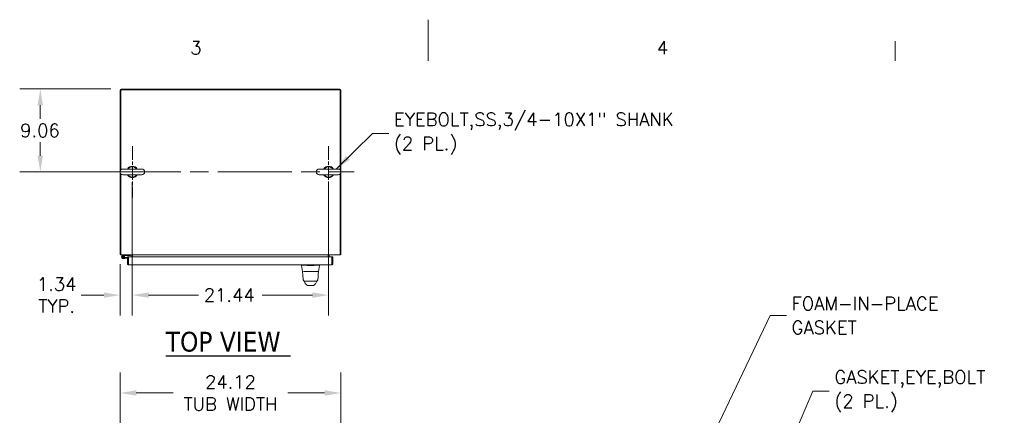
# Model space of a CAD drawing. Header units: inches. Extents: x 2 to 304, y 7 to 191.
# Tile 32 of 53: x 108 to 216, y 148 to 191. Entities that reach past the tile are written whole.
import ezdxf

# ---------------------------------------------------------------- set-up
doc = ezdxf.new("R2010")
doc.units = ezdxf.units.IN
doc.header["$LTSCALE"] = 18
doc.header["$MEASUREMENT"] = 0
doc.linetypes.add('CHAIN', pattern=[0.7087, 0.4724, -0.0591, 0.1181, -0.0591])
doc.layers.get('0').update_dxf_attribs({"lineweight": 0})
for name, color, linetype, lineweight in [('Border (ANSI)', 7, 'Continuous', 5), ('Center Mark (ANSI)', 7, 'Continuous', 5), ('Centerline (ANSI)', 7, 'Continuous', 5), ('Dimension (ANSI)', 7, 'Continuous', 5), ('Symbol (ANSI)', 7, 'Continuous', 5), ('Visible (ANSI)', 7, 'Continuous', 5)]:
    doc.layers.add(name, color=color, linetype=linetype, lineweight=lineweight)
doc.styles.add('Note Text (ANSI)', font='RomanS.shx')
doc.styles.add('ROMANS', font='romans.shx')
doc.styles.add('Text Style168', font='tahoma.ttf')
doc.dimstyles.new('Default (ANSI)', dxfattribs={"dimscale": 18, "dimtxt": 0.08, "dimasz": 0.098425, "dimexe": 0.125, "dimexo": 0.0625, "dimgap": 0.031496, "dimtad": 0, "dimtih": 1, "dimtoh": 1, "dimrnd": 1e-08, "dimzin": 0, "dimdsep": 46, "dimtxsty": 'ROMANS', "dimcen": 0.09, "dimdle": 0.393701, "dimclrd": 256, "dimclre": 256, "dimclrt": 256, "dimadec": 0, "dimazin": 0, "dimtfac": 1.25, "dimtofl": 0, "dimtmove": 0, "dimatfit": 3, "dimfxl": 0, "dimtolj": 1, "dimtzin": 0, "dimlwd": -1, "dimlwe": -1, "dimarcsym": 0})
doc.dimstyles.new('Default (ANSI)$7', dxfattribs={"dimscale": 18, "dimtxt": 0.08, "dimasz": 0.098425, "dimexe": 0.125, "dimexo": 0.0625, "dimgap": 0.031496, "dimtad": 0, "dimtih": 1, "dimtoh": 1, "dimrnd": 1e-08, "dimzin": 0, "dimdsep": 46, "dimtxsty": 'ROMANS', "dimcen": 0.09, "dimdle": 0.393701, "dimclrd": 256, "dimclre": 256, "dimclrt": 256, "dimadec": 0, "dimazin": 0, "dimtfac": 1.25, "dimtofl": 0, "dimtmove": 0, "dimatfit": 3, "dimfxl": 0, "dimtolj": 1, "dimtzin": 0, "dimlwd": -1, "dimlwe": -1, "dimarcsym": 0})

# ---------------------------------------------------------------- blocks, each defined once
blk = doc.blocks.new('Borders Default Border')
at = {"layer": 'Border (ANSI)'}
blk.add_line((11.3333, 10.38), (11.3333, 10.5), dxfattribs=at)
at = {"layer": 'Border (ANSI)', "flags": 128}
blk.add_lwpolyline([(8.5, 10.63), (8.5, 10.38)], dxfattribs=at)
at = {"layer": 'Border (ANSI)', "char_height": 0.08, "attachment_point": 7, "style": 'Note Text (ANSI)'}
for s, insert in [('3', (7.0559, 10.4192)), ('4', (9.8883, 10.42))]:
    blk.add_mtext(s, dxfattribs=dict(at, insert=insert))
blk = doc.blocks.new('*D10')
at = {"layer": 'Defpoints', "color": 0}
for p in [(143.46, 150.55), (119.34, 141.3), (143.46, 141.3)]:
    blk.add_point(p, dxfattribs=at)
at = {"layer": 'Dimension (ANSI)'}
for p, q in [((119.34, 142.42), (119.34, 152.8)), ((143.46, 142.42), (143.46, 152.8)), ((121.11, 150.55), (125.14, 150.55)), ((141.69, 150.55), (137.66, 150.55))]:
    blk.add_line(p, q, dxfattribs=at)
for points in [[(121.11, 150.85), (121.11, 150.26), (119.34, 150.55)], [(141.69, 150.85), (141.69, 150.26), (143.46, 150.55)]]:
    blk.add_solid(points, dxfattribs=at)
at = {"layer": 'Dimension (ANSI)', "insert": (131.4, 150.55), "char_height": 1.44, "attachment_point": 5, "style": 'ROMANS'}
blk.add_mtext('\\A1;24.12\\PTUB WIDTH', dxfattribs=at)
blk = doc.blocks.new('*D17')
at = {"layer": 'Defpoints', "color": 0}
for p in [(120.68, 174.7), (142.12, 174.7), (142.12, 161.25)]:
    blk.add_point(p, dxfattribs=at)
at = {"layer": 'Dimension (ANSI)'}
for p, q in [((120.68, 173.58), (120.68, 159)), ((142.12, 173.58), (142.12, 159)), ((122.45, 161.25), (127.92, 161.25)), ((140.35, 161.25), (134.88, 161.25))]:
    blk.add_line(p, q, dxfattribs=at)
for points in [[(122.45, 161.54), (122.45, 160.95), (120.68, 161.25)], [(140.35, 161.54), (140.35, 160.95), (142.12, 161.25)]]:
    blk.add_solid(points, dxfattribs=at)
at = {"layer": 'Dimension (ANSI)', "insert": (128.49, 161.97), "char_height": 1.44, "attachment_point": 1, "style": 'ROMANS'}
blk.add_mtext('\\A1;21.44', dxfattribs=at)
blk = doc.blocks.new('*D18')
at = {"layer": 'Defpoints', "color": 0}
for p in [(120.68, 174.7), (119.34, 165.74), (119.34, 161.25)]:
    blk.add_point(p, dxfattribs=at)
at = {"layer": 'Dimension (ANSI)'}
for p, q in [((120.68, 173.58), (120.68, 159)), ((119.34, 164.61), (119.34, 159)), ((117.57, 161.25), (115.1, 161.25)), ((122.45, 161.25), (124.23, 161.25))]:
    blk.add_line(p, q, dxfattribs=at)
for points in [[(117.57, 161.54), (117.57, 160.95), (119.34, 161.25)], [(122.45, 161.54), (122.45, 160.95), (120.68, 161.25)]]:
    blk.add_solid(points, dxfattribs=at)
at = {"layer": 'Dimension (ANSI)', "insert": (112.41, 161.25), "char_height": 1.44, "attachment_point": 5, "style": 'ROMANS'}
blk.add_mtext('\\A1;1.34\\PTYP.', dxfattribs=at)
blk = doc.blocks.new('*D19')
at = {"layer": 'Defpoints', "color": 0}
for p in [(110.63, 183.77), (119.46, 183.77), (120.68, 174.7)]:
    blk.add_point(p, dxfattribs=at)
at = {"layer": 'Dimension (ANSI)'}
for p, q in [((118.34, 183.77), (108.38, 183.77)), ((110.63, 181.99), (110.63, 180.52)), ((110.63, 176.48), (110.63, 177.95)), ((119.56, 174.7), (108.38, 174.7))]:
    blk.add_line(p, q, dxfattribs=at)
for points in [[(110.33, 181.99), (110.92, 181.99), (110.63, 183.77)], [(110.33, 176.48), (110.92, 176.48), (110.63, 174.7)]]:
    blk.add_solid(points, dxfattribs=at)
at = {"layer": 'Dimension (ANSI)', "insert": (108.43, 179.96), "char_height": 1.44, "attachment_point": 1, "style": 'ROMANS'}
blk.add_mtext('\\A1;9.06', dxfattribs=at)

msp = doc.modelspace()

# ---------------------------------------------------------------- linework, layer by layer
at = {"layer": 'Center Mark (ANSI)', "linetype": 'CHAIN', "ltscale": 0.173347}
for p, q in [((120.6826, 177.5139), (120.6826, 171.8939)), ((142.1202, 177.5139), (142.1202, 171.8939))]:
    msp.add_line(p, q, dxfattribs=at)
at = {"layer": 'Centerline (ANSI)', "linetype": 'CHAIN', "ltscale": 0.952448}
msp.add_line((117.8726, 174.7039), (144.9302, 174.7039), dxfattribs=at)
at = {"layer": 'Symbol (ANSI)', "lineweight": 30}
msp.add_line((124.3408, 154.5927), (137.9695, 154.5927), dxfattribs=at)
at = {"layer": 'Visible (ANSI)'}
for p, q in [((119.3389, 183.6415), (119.3389, 165.7351)), ((119.4326, 174.9223), (119.4326, 183.6727)), ((119.4326, 183.6727), (143.3702, 183.6727)), ((119.4638, 183.7664), (143.3389, 183.7664)), ((143.3702, 183.6727), (143.3702, 174.9223)), ((143.4639, 165.7351), (143.4639, 183.6415)), ((119.4326, 165.7664), (119.4326, 174.4855)), ((121.7126, 175.0139), (119.6526, 175.0139)), ((119.6526, 174.3939), (121.7126, 174.3939)), ((143.1502, 175.0139), (141.0902, 175.0139)), ((141.0902, 174.3939), (143.1502, 174.3939)), ((143.3702, 174.4855), (143.3702, 165.7664)), ((119.4326, 165.7351), (119.3389, 165.7351)), ((119.4326, 165.7664), (119.4326, 165.6414)), ((143.3702, 165.6414), (143.3702, 165.7664)), ((143.3702, 165.7351), (143.4639, 165.7351)), ((143.3702, 165.6414), (119.4326, 165.6414)), ((119.6129, 165.57), (119.8632, 165.6414)), ((119.6379, 165.499), (119.764, 165.5379)), ((119.8521, 165.263), (119.6728, 165.247)), ((119.764, 165.5379), (119.7093, 165.4854)), ((119.8563, 165.5664), (119.764, 165.5379)), ((119.8039, 165.334), (119.8454, 165.3377)), ((119.8454, 165.3377), (120.1519, 165.3649)), ((119.8454, 165.3377), (119.8521, 165.263)), ((120.1519, 165.2896), (119.8521, 165.263)), ((120.4882, 165.5664), (119.8563, 165.5664)), ((120.1519, 165.4146), (120.1519, 164.6646)), ((120.2456, 165.4146), (120.1519, 165.4146)), ((120.2456, 164.6646), (120.1519, 164.6646)), ((120.2456, 164.6646), (120.2456, 165.4146)), ((120.2566, 164.7877), (120.2456, 164.7877)), ((120.2566, 164.6646), (120.2566, 165.4146)), ((120.2566, 165.4146), (142.4846, 165.4146)), ((120.4882, 165.6414), (120.4882, 165.5664)), ((120.6202, 165.4146), (120.6202, 165.6102)), ((120.7139, 165.6414), (120.7139, 165.6102)), ((120.7139, 165.6102), (120.7139, 165.4146)), ((142.0889, 165.6102), (142.0889, 165.6414)), ((142.0889, 165.4146), (142.0889, 165.6102)), ((142.1826, 165.4146), (142.1826, 165.6102)), ((142.4846, 165.4146), (142.4846, 164.6646)), ((142.4957, 164.6646), (142.4957, 165.4146)), ((142.4957, 165.4146), (142.5894, 165.4146)), ((142.4957, 164.6646), (142.5894, 164.6646)), ((142.5894, 164.6646), (142.5894, 165.4146)), ((142.4644, 164.5396), (120.2768, 164.5396)), ((139.1692, 164.5396), (139.1692, 164.4952)), ((139.1692, 164.4952), (139.1692, 164.495)), ((139.2869, 163.8276), (139.1692, 164.495)), ((139.3949, 163.8113), (139.9848, 163.8113)), ((140.4241, 164.495), (139.8671, 164.495)), ((140.3064, 163.8113), (139.9848, 163.8113)), ((140.3064, 163.8113), (140.9165, 163.8113)), ((141.0043, 163.8276), (141.122, 164.495)), ((141.122, 164.5396), (141.122, 164.4952)), ((141.122, 164.495), (141.122, 164.4952)), ((139.8731, 162.2907), (140.4242, 162.2907)), ((140.4254, 162.2907), (140.4242, 162.2907)), ((140.4254, 162.2907), (140.4279, 162.2907))]:
    msp.add_line(p, q, dxfattribs=at)
msp.add_circle((119.6582, 165.4113), 0.06, dxfattribs=at)
for centre, radius, start, end in [((119.4638, 183.6415), 0.125, 90, 180), ((143.3389, 183.6415), 0.1249, 0, 90), ((120.6826, 174.7039), 0.625, 29.735713, 150.264287), ((142.1202, 174.7039), 0.625, 29.735713, 150.264287), ((119.6526, 174.7039), 0.31, 90, 270), ((120.6826, 174.7039), 0.625, 209.735713, 330.264287), ((120.6826, 174.7039), 0.56, 33.612375, 146.387625), ((120.6826, 174.7039), 0.56, 213.612375, 326.387625), ((121.7126, 174.7039), 0.31, 270, 90), ((141.0902, 174.7039), 0.31, 90, 270), ((142.1202, 174.7039), 0.625, 209.735713, 330.264287), ((142.1202, 174.7039), 0.56, 33.612375, 146.387625), ((142.1202, 174.7039), 0.56, 213.612375, 326.387625), ((143.1502, 174.7039), 0.31, 270, 90), ((119.4638, 165.7664), 0.125, 194.483432, 255.516568), ((143.3389, 165.7664), 0.1249, 284.483432, 345.516568), ((119.6582, 165.4113), 0.165, 105.931891, 50.111702), ((119.6582, 165.4113), 0.09, 103.033631, 55.374391), ((119.6582, 165.4113), 0.09, 55.374391, 103.033631), ((120.1966, 165.2444), 0.124, 61.035918, 66.724042), ((120.5889, 165.6102), 0.0313, 0, 90), ((120.5889, 165.6102), 0.1249, 0, 14.483432), ((142.2138, 165.6102), 0.125, 165.516568, 180), ((142.2138, 165.6102), 0.0312, 90, 180), ((139.2932, 163.7995), 0.0118, 90.000013, 182.275839), ((139.3063, 163.831), 0.0197, 190, 270), ((139.8671, 164.624), 0.129, 266.489847, 269.98963), ((140.424, 164.624), 0.129, 270.01037, 273.510153), ((140.9849, 163.831), 0.0197, 270.000064, 350.000011), ((140.9963, 163.7995), 0.0118, 357.724164, 90.000001)]:
    msp.add_arc(centre, radius, start, end, dxfattribs=at)
for centre, major_axis, ratio, start_param, end_param in [((139.7072, 162.701), (-0.1851, -0.067), 0.66599845, 0.00000027, 0.00003871), ((140.546, 163.3931), (0, 0.9843), 0.00127353, 4.10765994, 4.10766139), ((140.586, 162.701), (0.1852, -0.0666), 0.66664321, 6.2831411, 6.28318075)]:
    msp.add_ellipse(centre, major_axis=major_axis, ratio=ratio, start_param=start_param, end_param=end_param, dxfattribs=at)
for points, knots in [([(120.1519, 164.6646), (120.1519, 164.6209), (120.1767, 164.578), (120.2146, 164.5563), (120.2334, 164.5454), (120.2551, 164.5396), (120.2768, 164.5396)], [0, 0, 0, 0, 1.04908001, 1.04908001, 1.04908001, 1.57079633, 1.57079633, 1.57079633, 1.57079633]), ([(120.2595, 164.639), (120.252, 164.6442), (120.2465, 164.6527), (120.2457, 164.6619), (120.2456, 164.6628), (120.2456, 164.6637), (120.2456, 164.6646)], [0.595101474, 0.595101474, 0.595101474, 0.595101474, 1.483474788, 1.483474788, 1.483474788, 1.570796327, 1.570796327, 1.570796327, 1.570796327]), ([(120.2768, 164.5396), (120.2723, 164.5396), (120.2678, 164.5644), (120.2633, 164.6023), (120.2611, 164.6212), (120.2589, 164.6429), (120.2566, 164.6646)], [0, 0, 0, 0, 1.04908001, 1.04908001, 1.04908001, 1.57079633, 1.57079633, 1.57079633, 1.57079633]), ([(142.4846, 164.6646), (142.4801, 164.6209), (142.4756, 164.578), (142.4711, 164.5563), (142.4689, 164.5454), (142.4667, 164.5396), (142.4644, 164.5396)], [0, 0, 0, 0, 1.04908001, 1.04908001, 1.04908001, 1.57079633, 1.57079633, 1.57079633, 1.57079633]), ([(142.4644, 164.5396), (142.5081, 164.5396), (142.551, 164.5644), (142.5728, 164.6023), (142.5836, 164.6212), (142.5894, 164.6429), (142.5894, 164.6646)], [0, 0, 0, 0, 1.04908001, 1.04908001, 1.04908001, 1.57079633, 1.57079633, 1.57079633, 1.57079633]), ([(142.4817, 164.639), (142.4893, 164.6442), (142.4947, 164.6527), (142.4956, 164.6619), (142.4956, 164.6628), (142.4957, 164.6637), (142.4957, 164.6646)], [0.595101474, 0.595101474, 0.595101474, 0.595101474, 1.483474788, 1.483474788, 1.483474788, 1.570796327, 1.570796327, 1.570796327, 1.570796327]), ([(139.8592, 164.4952), (139.8127, 164.4981), (139.766, 164.5002), (139.6646, 164.5038), (139.6107, 164.5052), (139.4892, 164.5075), (139.4252, 164.5081), (139.315, 164.5081), (139.2699, 164.5075), (139.2121, 164.5052), (139.1942, 164.5038), (139.1738, 164.5002), (139.1692, 164.4981), (139.1692, 164.4952)], [-2.74347224, -2.74347224, -2.74347224, -2.74347224, -2.38819032, -2.38819032, -1.96055056, -1.96055056, -1.37195117, -1.37195117, -0.78330896, -0.78330896, -0.35540907, -0.35540907, 0, 0, 0, 0]), ([(139.3514, 162.9324), (139.3339, 163.0374), (139.3218, 163.1515), (139.2984, 163.4357), (139.2889, 163.6139), (139.2814, 163.799)], [0, 0, 0, 0, 1.1380986, 1.1380986, 2.63311961, 2.63311961, 2.63311961, 2.63311961]), ([(139.3063, 163.8113), (139.3048, 163.8113), (139.3035, 163.8113), (139.3023, 163.8113), (139.3004, 163.8113), (139.2989, 163.8113), (139.2977, 163.8113), (139.2966, 163.8113), (139.2956, 163.8113), (139.295, 163.8113), (139.2943, 163.8113), (139.2938, 163.8113), (139.2935, 163.8113), (139.2933, 163.8113), (139.2931, 163.8113), (139.2932, 163.8113)], [0.874848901, 0.874848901, 0.874848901, 0.874848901, 0.891891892, 0.891891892, 0.891891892, 0.918918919, 0.918918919, 0.918918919, 0.945945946, 0.945945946, 0.945945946, 0.972972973, 0.972972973, 0.972972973, 1, 1, 1, 1]), ([(141.122, 164.4952), (141.122, 164.4981), (141.1173, 164.5002), (141.0969, 164.5038), (141.0791, 164.5052), (141.0216, 164.5075), (140.9763, 164.5081), (140.8657, 164.5081), (140.8014, 164.5075), (140.6799, 164.5052), (140.6261, 164.5038), (140.5248, 164.5002), (140.4783, 164.4981), (140.4319, 164.4952)], [-2.74429333, -2.74429333, -2.74429333, -2.74429333, -2.38875858, -2.38875858, -1.96325703, -1.96325703, -1.37236934, -1.37236934, -0.78185267, -0.78185267, -0.35396182, -0.35396182, 0, 0, 0, 0]), ([(140.9963, 163.8113), (140.9963, 163.8113), (140.9962, 163.8113), (140.9959, 163.8113), (140.9956, 163.8113), (140.9951, 163.8113), (140.9944, 163.8113), (140.9937, 163.8113), (140.9928, 163.8113), (140.9916, 163.8113), (140.9904, 163.8113), (140.9889, 163.8113), (140.987, 163.8113), (140.9852, 163.8113), (140.983, 163.8113), (140.9803, 163.8113), (140.9776, 163.8113), (140.9745, 163.8113), (140.9708, 163.8113), (140.9671, 163.8113), (140.9628, 163.8113), (140.9579, 163.8113), (140.9529, 163.8113), (140.9473, 163.8113), (140.9408, 163.8113), (140.936, 163.8113), (140.9308, 163.8113), (140.925, 163.8113)], [0, 0, 0, 0, 0.027027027, 0.027027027, 0.027027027, 0.054054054, 0.054054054, 0.054054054, 0.081081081, 0.081081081, 0.081081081, 0.108108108, 0.108108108, 0.108108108, 0.135135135, 0.135135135, 0.135135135, 0.162162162, 0.162162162, 0.162162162, 0.189189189, 0.189189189, 0.189189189, 0.216216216, 0.216216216, 0.216216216, 0.236224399, 0.236224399, 0.236224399, 0.236224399]), ([(141.0073, 163.7769), (140.998, 163.5495), (140.9859, 163.3331), (140.9593, 163.0706), (140.9506, 163), (140.9396, 162.9329)], [0, 0, 0, 0, 1.84284413, 1.84284413, 2.57091399, 2.57091399, 2.57091399, 2.57091399]), ([(139.5456, 162.768), (139.5378, 162.768), (139.5299, 162.7685), (139.5013, 162.7719), (139.4807, 162.7778), (139.4429, 162.7956), (139.4252, 162.8077), (139.3949, 162.8365), (139.3819, 162.8535), (139.362, 162.8907), (139.3549, 162.9114), (139.3514, 162.9324)], [0, 0, 0, 0, 0.059779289, 0.059779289, 0.219097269, 0.219097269, 0.378419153, 0.378419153, 0.537633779, 0.537633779, 0.699837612, 0.699837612, 0.699837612, 0.699837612]), ([(139.6097, 162.4819), (139.5814, 162.5151), (139.5589, 162.5513), (139.534, 162.6035), (139.5276, 162.6186), (139.5221, 162.6339)], [0, 0, 0, 0, 0.35751175, 0.35751175, 0.498674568, 0.498674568, 0.498674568, 0.498674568]), ([(139.5456, 162.768), (139.5456, 162.768), (139.5456, 162.768), (139.5456, 162.768), (139.5457, 162.768), (139.546, 162.768), (139.5465, 162.768), (139.5471, 162.768), (139.5479, 162.768), (139.5491, 162.768), (139.5504, 162.768), (139.5519, 162.768), (139.554, 162.768), (139.556, 162.768), (139.5585, 162.768), (139.5617, 162.768), (139.5648, 162.768), (139.5686, 162.768), (139.5732, 162.768), (139.5777, 162.768), (139.5832, 162.768), (139.5896, 162.768), (139.5961, 162.768), (139.6036, 162.768), (139.6125, 162.768), (139.6214, 162.768), (139.6318, 162.768), (139.6432, 162.768), (139.6545, 162.768), (139.6669, 162.768), (139.6795, 162.768), (139.6921, 162.768), (139.7049, 162.768), (139.7176, 162.768), (139.7304, 162.768), (139.7431, 162.768), (139.7556, 162.768), (139.7681, 162.768), (139.7804, 162.768), (139.7924, 162.768), (139.8044, 162.768), (139.8162, 162.768), (139.8276, 162.768), (139.839, 162.768), (139.8501, 162.768), (139.8609, 162.768), (139.8717, 162.768), (139.8821, 162.768), (139.8921, 162.768), (139.9021, 162.768), (139.9117, 162.768), (139.9209, 162.768), (139.9301, 162.768), (139.939, 162.768), (139.9474, 162.768), (139.9559, 162.768), (139.9639, 162.768), (139.9716, 162.768)], [0.090717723, 0.090717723, 0.090717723, 0.090717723, 0.1, 0.1, 0.1, 0.15, 0.15, 0.15, 0.2, 0.2, 0.2, 0.25, 0.25, 0.25, 0.3, 0.3, 0.3, 0.35, 0.35, 0.35, 0.4, 0.4, 0.4, 0.45, 0.45, 0.45, 0.5, 0.5, 0.5, 0.55, 0.55, 0.55, 0.6, 0.6, 0.6, 0.65, 0.65, 0.65, 0.7, 0.7, 0.7, 0.75, 0.75, 0.75, 0.8, 0.8, 0.8, 0.85, 0.85, 0.85, 0.9, 0.9, 0.9, 0.95, 0.95, 0.95, 1, 1, 1, 1]), ([(139.7679, 162.3319), (139.7542, 162.3378), (139.7424, 162.3445), (139.7215, 162.3583), (139.7124, 162.3654), (139.692, 162.3831), (139.6824, 162.3931), (139.6573, 162.4208), (139.6453, 162.4366), (139.6238, 162.4644), (139.6147, 162.4759), (139.6097, 162.4818)], [0, 0, 0, 0, 0.1363549, 0.1363549, 0.28625597, 0.28625597, 0.53095604, 0.53095604, 1.01850585, 1.01850585, 1.53885143, 1.53885143, 1.53885143, 1.53885143]), ([(139.9716, 162.768), (139.9804, 162.768), (139.9889, 162.768), (139.9971, 162.768), (140.0053, 162.768), (140.0132, 162.768), (140.0208, 162.768), (140.0283, 162.768), (140.0356, 162.768), (140.0427, 162.768), (140.0497, 162.768), (140.0564, 162.768), (140.0629, 162.768), (140.0693, 162.768), (140.0755, 162.768), (140.0813, 162.768), (140.0872, 162.768), (140.0928, 162.768), (140.0981, 162.768), (140.1034, 162.768), (140.1084, 162.768), (140.1132, 162.768), (140.1179, 162.768), (140.1223, 162.768), (140.1266, 162.768), (140.1309, 162.768), (140.1349, 162.768), (140.1389, 162.768), (140.1429, 162.768), (140.1469, 162.768), (140.1509, 162.768), (140.1549, 162.768), (140.159, 162.768), (140.1632, 162.768), (140.1675, 162.768), (140.172, 162.768), (140.1767, 162.768), (140.1814, 162.768), (140.1864, 162.768), (140.1917, 162.768), (140.197, 162.768), (140.2026, 162.768), (140.2085, 162.768), (140.2143, 162.768), (140.2204, 162.768), (140.2269, 162.768), (140.2333, 162.768), (140.24, 162.768), (140.247, 162.768), (140.254, 162.768), (140.2613, 162.768), (140.2689, 162.768), (140.2764, 162.768), (140.2843, 162.768), (140.2924, 162.768), (140.3006, 162.768), (140.3091, 162.768), (140.3179, 162.768)], [0, 0, 0, 0, 0.052631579, 0.052631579, 0.052631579, 0.105263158, 0.105263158, 0.105263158, 0.157894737, 0.157894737, 0.157894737, 0.210526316, 0.210526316, 0.210526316, 0.263157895, 0.263157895, 0.263157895, 0.315789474, 0.315789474, 0.315789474, 0.368421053, 0.368421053, 0.368421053, 0.421052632, 0.421052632, 0.421052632, 0.473684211, 0.473684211, 0.473684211, 0.526315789, 0.526315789, 0.526315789, 0.578947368, 0.578947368, 0.578947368, 0.631578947, 0.631578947, 0.631578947, 0.684210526, 0.684210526, 0.684210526, 0.736842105, 0.736842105, 0.736842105, 0.789473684, 0.789473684, 0.789473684, 0.842105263, 0.842105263, 0.842105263, 0.894736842, 0.894736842, 0.894736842, 0.947368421, 0.947368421, 0.947368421, 0.999999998, 0.999999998, 0.999999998, 0.999999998]), ([(140.3179, 162.768), (140.3259, 162.768), (140.3343, 162.768), (140.3432, 162.768), (140.352, 162.768), (140.3613, 162.768), (140.371, 162.768), (140.3807, 162.768), (140.3908, 162.768), (140.4013, 162.768), (140.4119, 162.768), (140.4229, 162.768), (140.4343, 162.768), (140.4457, 162.768), (140.4574, 162.768), (140.4695, 162.768), (140.4816, 162.768), (140.494, 162.768), (140.5068, 162.768), (140.5195, 162.768), (140.5326, 162.768), (140.5457, 162.768), (140.5588, 162.768), (140.572, 162.768), (140.5852, 162.768), (140.5984, 162.768), (140.6115, 162.768), (140.6244, 162.768), (140.6373, 162.768), (140.65, 162.768), (140.6612, 162.768), (140.6723, 162.768), (140.682, 162.768), (140.6902, 162.768), (140.6985, 162.768), (140.7053, 162.768), (140.711, 162.768), (140.7168, 162.768), (140.7215, 162.768), (140.7254, 162.768), (140.7293, 162.768), (140.7324, 162.768), (140.7349, 162.768), (140.7374, 162.768), (140.7393, 162.768), (140.7408, 162.768), (140.7423, 162.768), (140.7433, 162.768), (140.744, 162.768), (140.7447, 162.768), (140.7451, 162.768), (140.7453, 162.768), (140.7453, 162.768), (140.7453, 162.768), (140.7453, 162.768)], [0, 0, 0, 0, 0.052631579, 0.052631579, 0.052631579, 0.105263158, 0.105263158, 0.105263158, 0.157894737, 0.157894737, 0.157894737, 0.210526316, 0.210526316, 0.210526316, 0.263157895, 0.263157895, 0.263157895, 0.315789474, 0.315789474, 0.315789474, 0.368421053, 0.368421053, 0.368421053, 0.421052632, 0.421052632, 0.421052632, 0.473684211, 0.473684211, 0.473684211, 0.526315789, 0.526315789, 0.526315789, 0.578947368, 0.578947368, 0.578947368, 0.631578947, 0.631578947, 0.631578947, 0.684210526, 0.684210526, 0.684210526, 0.736842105, 0.736842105, 0.736842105, 0.789473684, 0.789473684, 0.789473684, 0.842105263, 0.842105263, 0.842105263, 0.894736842, 0.894736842, 0.894736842, 0.912495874, 0.912495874, 0.912495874, 0.912495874]), ([(140.6852, 162.4837), (140.6781, 162.4752), (140.6634, 162.4553), (140.6344, 162.4186), (140.6235, 162.405), (140.6003, 162.3813), (140.591, 162.3726), (140.5729, 162.3583), (140.5658, 162.3533), (140.5495, 162.343), (140.54, 162.3377), (140.5293, 162.3329)], [0, 0, 0, 0, 0.75513647, 0.75513647, 1.13262354, 1.13262354, 1.32968014, 1.32968014, 1.43317407, 1.43317407, 1.54042599, 1.54042599, 1.54042599, 1.54042599]), ([(140.9396, 162.9329), (140.9361, 162.912), (140.9291, 162.8913), (140.9094, 162.854), (140.8964, 162.8369), (140.8662, 162.8081), (140.8485, 162.7959), (140.8107, 162.778), (140.7902, 162.772), (140.7614, 162.7685), (140.7534, 162.768), (140.7453, 162.768)], [0, 0, 0, 0, 0.162087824, 0.162087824, 0.321306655, 0.321306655, 0.48062839, 0.48062839, 0.639946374, 0.639946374, 0.701196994, 0.701196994, 0.701196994, 0.701196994]), ([(139.7943, 162.3209), (139.7943, 162.3209), (139.794, 162.3211), (139.7926, 162.3219), (139.7983, 162.3188), (139.7679, 162.3319)], [0.86132538, 0.86132538, 0.86132538, 0.86132538, 1.32028938, 1.32028938, 2.73948062, 2.73948062, 2.73948062, 2.73948062]), ([(139.8731, 162.2907), (139.86, 162.2907), (139.8468, 162.293), (139.8289, 162.2991), (139.8233, 162.3015), (139.8141, 162.3064), (139.8102, 162.3088), (139.8053, 162.3121), (139.8038, 162.3131), (139.8011, 162.3152), (139.7999, 162.3161), (139.798, 162.3176), (139.7973, 162.3182), (139.7959, 162.3194), (139.7953, 162.3199), (139.7945, 162.3206), (139.7943, 162.3208), (139.7941, 162.321)], [0, 0, 0, 0, 0.099499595, 0.099499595, 0.145554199, 0.145554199, 0.181368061, 0.181368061, 0.198700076, 0.198700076, 0.219720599, 0.219720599, 0.241484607, 0.241484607, 0.277617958, 0.277617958, 0.315870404, 0.315870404, 0.315870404, 0.315870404]), ([(140.5123, 162.3262), (140.5048, 162.3186), (140.4799, 162.2991), (140.4485, 162.2907), (140.4279, 162.2907)], [0.493283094, 0.493283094, 0.493283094, 0.493283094, 0.666666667, 1, 1, 1, 1]), ([(140.5293, 162.3329), (140.5014, 162.3205), (140.5047, 162.3226), (140.5042, 162.3223), (140.5042, 162.3223), (140.5042, 162.3223)], [0, 0, 0, 0, 1.30875627, 1.30875627, 1.58171907, 1.58171907, 1.58171907, 1.58171907])]:
    msp.add_open_spline(points, degree=3, knots=knots, dxfattribs=at)
for points in [[(139.2814, 163.799), (139.2814, 163.799), (139.2814, 163.799), (139.2814, 163.799)], [(141.0073, 163.7769), (141.0076, 163.7842), (141.0079, 163.7916), (141.0082, 163.799)], [(139.3514, 162.9324), (139.3514, 162.9324), (139.3514, 162.9324), (139.3514, 162.9324)], [(139.4663, 162.7708), (139.4634, 162.7769), (139.4607, 162.7828), (139.4581, 162.7885)], [(139.47, 162.7626), (139.4688, 162.7654), (139.4675, 162.7681), (139.4663, 162.7708)], [(139.5221, 162.6339), (139.5065, 162.6769), (139.4891, 162.7195), (139.47, 162.7626)], [(139.5815, 162.768), (139.5815, 162.768), (139.5815, 162.768), (139.5815, 162.768)], [(139.6097, 162.4818), (139.6097, 162.4818), (139.6097, 162.4818), (139.6097, 162.4819)], [(140.7712, 162.6343), (140.7519, 162.5807), (140.7238, 162.5296), (140.6852, 162.4837)], [(140.6852, 162.4837), (140.6852, 162.4837), (140.6852, 162.4837), (140.6852, 162.4837)], [(140.7105, 162.768), (140.7105, 162.768), (140.7105, 162.768), (140.7105, 162.768)], [(140.8229, 162.7629), (140.8039, 162.7198), (140.7866, 162.6773), (140.7712, 162.6343)], [(140.8266, 162.7712), (140.8254, 162.7685), (140.8241, 162.7658), (140.8229, 162.7629)], [(140.8351, 162.7897), (140.8324, 162.7838), (140.8296, 162.7776), (140.8266, 162.7712)], [(140.9396, 162.9329), (140.9396, 162.9329), (140.9396, 162.9329), (140.9396, 162.9329)]]:
    msp.add_open_spline(points, degree=3, dxfattribs=at)

# ---------------------------------------------------------------- block references
at = {"xscale": 18, "yscale": 18, "zscale": 18}
msp.add_blockref('Borders Default Border', (0, 0), dxfattribs=at)

# ---------------------------------------------------------------- texts
at = {"layer": 'Symbol (ANSI)', "char_height": 1.44, "attachment_point": 4, "line_spacing_factor": 1.093904, "style": 'ROMANS'}
for s, insert, width in [('{\\fRomanS|b0|i0;\\H1.4400;EYEBOLT,SS,3/4-10X1" SHANK\\P\\fromans|b0|i0;\\H1.4400;(2 PL.)}', (149.2678, 178.8929), 35.271949), ('{\\fRomanS|b0|i0;\\H1.4400;FOAM-IN-PLACE\\PGASKET}', (192.7055, 159.0121), 18.42671), ('{\\fRomanS|b0|i0;\\H1.4400;GASKET,EYE,BOLT\\P(2 PL.)}', (197.3781, 150.7384), 19.038595)]:
    msp.add_mtext(s, dxfattribs=dict(at, insert=insert, width=width))
at = {"layer": 'Symbol (ANSI)', "insert": (124.3391, 155.0332), "char_height": 2.16, "attachment_point": 7, "style": 'Text Style168'}
msp.add_mtext('TOP VIEW', dxfattribs=at)

# ---------------------------------------------------------------- dimensions: what is measured, and where the dimension line sits
at = {"layer": 'Dimension (ANSI)'}
for base, p2, angle, override, picture, middle in [((110.6275, 183.7664), (119.4638, 183.7664), 270, {"dimdec": 2, "dimtp": 0, "dimtm": 0, "dimtdec": 2, "dimatfit": 1}, '*D19', (110.6275, 179.2352)), ((142.1202, 161.2467), (142.1202, 174.7039), 180, {"dimtih": 0, "dimtoh": 0, "dimdec": 2, "dimtp": 0, "dimtm": 0, "dimtdec": 2, "dimatfit": 1}, '*D17', (131.4014, 161.2467))]:
    dim = msp.add_linear_dim(base=base, p1=(120.6826, 174.7039), p2=p2, angle=angle, dimstyle='Default (ANSI)', override=override, dxfattribs=at)
    dim.commit()
    dim.dimension.update_dxf_attribs({"geometry": picture, "text_midpoint": middle, "dimtype": 160})
for base, p1, p2, text, picture, middle in [((119.3389, 161.2467), (120.6826, 174.7039), (119.3389, 165.7351), '<>\\PTYP.', '*D18', (112.4075, 161.2467)), ((143.4638705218, 150.5531043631), (119.3388705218, 141.2962784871), (143.4638705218, 141.2962784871), '<>\\PTUB WIDTH', '*D10', (131.4013705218, 150.5531043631))]:
    dim = msp.add_linear_dim(base=base, p1=p1, p2=p2, angle=180, text=text, dimstyle='Default (ANSI)', override={"dimtih": 0, "dimtoh": 0, "dimdec": 2, "dimtp": 0, "dimtm": 0, "dimtdec": 2, "dimatfit": 1}, dxfattribs=at)
    dim.commit()
    dim.dimension.update_dxf_attribs({"geometry": picture, "text_midpoint": middle, "dimtype": 160})

# ---------------------------------------------------------------- leaders
at = {"layer": 'Symbol (ANSI)', "annotation_type": 0, "has_hookline": 1, "hookline_direction": 0}
for points, text_width in [([(142.9636, 175.0139), (146.9292, 178.8929), (148.7008, 178.8929)], 34.3708), ([(180.6095, 138.6228), (190.3669, 159.0121), (192.1385, 159.0121)], 17.8165), ([(191.0215, 141.4331), (195.0395, 150.7384), (196.8112, 150.7384)], 18.5601)]:
    msp.add_leader(points, dimstyle='Default (ANSI)$7', override={"dimtad": 0}, dxfattribs=dict(at, text_width=text_width))

doc.saveas('drawing.dxf')
